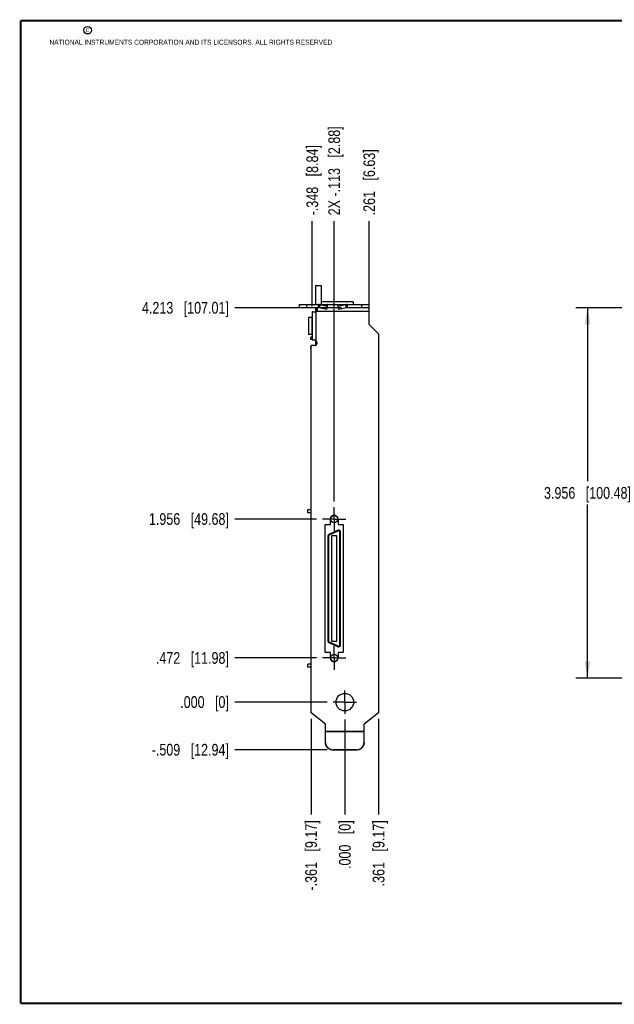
# Model space of a CAD drawing. Header units: inches. Extents: x 0.2 to 16.8, y 0.2 to 10.8.
# Tile 1 of 11: x 0.2 to 6.6, y 0.2 to 10.8. Entities that reach past the tile are written whole.
import ezdxf

# ---------------------------------------------------------------- set-up
doc = ezdxf.new("R2010")
doc.units = ezdxf.units.IN
doc.header["$LTSCALE"] = 0.935
doc.header["$MEASUREMENT"] = 0
doc.linetypes.add('CENTER', pattern=[0.6, 0.375, -0.075, 0.075, -0.075])
doc.layers.get('0').update_dxf_attribs({"linetype": 'CONTINUOUS'})
doc.layers.add('02___PRT_ALL_AXES', color=7, linetype='CONTINUOUS')
doc.layers.add('DIMENSIONS', color=7, linetype='CONTINUOUS')
doc.styles.get("Standard").update_dxf_attribs({"font": 'txt', "width": 0.8})
doc.dimstyles.new('DIMSTYLE_1', dxfattribs={"dimtxt": 0.125, "dimasz": 0.18, "dimexe": 0.18, "dimexo": 0.0625, "dimgap": 0.09, "dimtad": 0, "dimtih": 1, "dimtoh": 1, "dimdec": 3, "dimzin": 4, "dimdsep": 46, "dimtxsty": 'STANDARD', "dimblk": '_FILLED', "dimblk1": '_FILLED', "dimblk2": '_FILLED', "dimcen": 0.09, "dimadec": 0, "dimazin": 0, "dimtp": 0.01, "dimtm": 0.01, "dimtfac": 1, "dimtdec": 3, "dimtofl": 0, "dimtmove": 0, "dimatfit": 3, "dimldrblk": '_FILLED', "dimfxl": 1, "dimtolj": 1, "dimtzin": 4, "dimarcsym": 0})
doc.dimstyles.new('DIMSTYLE_2', dxfattribs={"dimtxt": 0.125, "dimasz": 0.18, "dimexe": 0.18, "dimexo": 0.0625, "dimgap": 0.09, "dimtad": 0, "dimtih": 1, "dimtoh": 1, "dimdec": 3, "dimzin": 4, "dimdsep": 46, "dimtxsty": 'STANDARD', "dimblk": '_FILLED', "dimblk1": '_FILLED', "dimblk2": '_FILLED', "dimcen": 0.09, "dimadec": 0, "dimazin": 0, "dimtp": 0.01, "dimtm": 0.01, "dimtfac": 1, "dimtdec": 3, "dimtofl": 0, "dimtmove": 0, "dimatfit": 3, "dimldrblk": '_FILLED', "dimfxl": 1, "dimtolj": 1, "dimtzin": 4, "dimarcsym": 0})

# ---------------------------------------------------------------- blocks, each defined once
blk = doc.blocks.new('_FILLED')
at = {"color": 0, "linetype": 'BYBLOCK'}
blk.add_solid([(0, 0), (-1, 0.174), (-1, -0.174)], dxfattribs=at)
blk = doc.blocks.new('*D3')
at = {"layer": 'DIMENSIONS', "color": 2, "linetype": 'CONTINUOUS'}
for p, q in [((7.411, 7.69), (6.186, 7.69)), ((6.311, 7.69), (6.311, 5.837)), ((6.311, 3.734), (6.311, 5.587)), ((7.521, 3.734), (6.186, 3.734))]:
    blk.add_line(p, q, dxfattribs=at)
at = {"layer": 'DIMENSIONS', "color": 2, "linetype": 'CONTINUOUS', "xscale": 0.18, "yscale": 0.18, "zscale": 0.18}
for p, rotation in [((6.311, 7.69), 90), ((6.311, 3.734), 270)]:
    blk.add_blockref('_FILLED', p, dxfattribs=dict(at, rotation=rotation))
at = {"layer": 'DIMENSIONS', "color": 2, "linetype": 'CONTINUOUS', "insert": (6.311, 5.775), "char_height": 0.125, "width": 1.425, "attachment_point": 2, "line_spacing_factor": 0.9}
blk.add_mtext('3.956{\\Ftxt.shx;\\W1.000000;\\H0.125000; }[100.48]', dxfattribs=at)
blk = doc.blocks.new('*D5')
at = {"layer": 'DIMENSIONS', "color": 2, "linetype": 'CONTINUOUS'}
blk.add_line((4.077, 3.299), (4.077, 2.278), dxfattribs=at)
at = {"layer": 'DIMENSIONS', "color": 2, "linetype": 'CONTINUOUS', "insert": (4.015, 2.215), "char_height": 0.125, "width": 1.125, "attachment_point": 3, "rotation": 90, "line_spacing_factor": 0.9}
blk.add_mtext('.361{\\Ftxt.shx;\\W1.000000;\\H0.125000; }[9.17]', dxfattribs=at)
blk = doc.blocks.new('*D6')
at = {"layer": 'DIMENSIONS', "color": 2, "linetype": 'CONTINUOUS'}
blk.add_line((3.716, 3.29), (3.716, 2.278), dxfattribs=at)
at = {"layer": 'DIMENSIONS', "color": 2, "linetype": 'CONTINUOUS', "insert": (3.654, 2.215), "char_height": 0.125, "width": 0.825, "attachment_point": 3, "rotation": 90, "line_spacing_factor": 0.9}
blk.add_mtext('.000{\\Ftxt.shx;\\W1.000000;\\H0.125000; }[0]', dxfattribs=at)
blk = doc.blocks.new('*D7')
at = {"layer": 'DIMENSIONS', "color": 2, "linetype": 'CONTINUOUS'}
blk.add_line((3.355, 3.299), (3.355, 2.278), dxfattribs=at)
at = {"layer": 'DIMENSIONS', "color": 2, "linetype": 'CONTINUOUS', "insert": (3.293, 2.215), "char_height": 0.125, "width": 1.225, "attachment_point": 3, "rotation": 90, "line_spacing_factor": 0.9}
blk.add_mtext('-.361{\\Ftxt.shx;\\W1.000000;\\H0.125000; }[9.17]', dxfattribs=at)
blk = doc.blocks.new('*D8')
at = {"layer": 'DIMENSIONS', "color": 2, "linetype": 'CONTINUOUS'}
blk.add_line((3.977, 7.713), (3.977, 8.616), dxfattribs=at)
at = {"layer": 'DIMENSIONS', "color": 2, "linetype": 'CONTINUOUS', "insert": (3.915, 8.678), "char_height": 0.125, "width": 1.125, "attachment_point": 1, "rotation": 90, "line_spacing_factor": 0.9}
blk.add_mtext('.261{\\Ftxt.shx;\\W1.000000;\\H0.125000; }[6.63]', dxfattribs=at)
blk = doc.blocks.new('*D9')
at = {"layer": 'DIMENSIONS', "color": 2, "linetype": 'CONTINUOUS'}
blk.add_line((3.368, 7.709), (3.368, 8.616), dxfattribs=at)
at = {"layer": 'DIMENSIONS', "color": 2, "linetype": 'CONTINUOUS', "insert": (3.306, 8.678), "char_height": 0.125, "width": 1.225, "attachment_point": 1, "rotation": 90, "line_spacing_factor": 0.9}
blk.add_mtext('-.348{\\Ftxt.shx;\\W1.000000;\\H0.125000; }[8.84]', dxfattribs=at)
blk = doc.blocks.new('*D10')
at = {"layer": 'DIMENSIONS', "color": 2, "linetype": 'CONTINUOUS'}
blk.add_line((3.603, 5.621), (3.603, 8.616), dxfattribs=at)
at = {"layer": 'DIMENSIONS', "color": 2, "linetype": 'CONTINUOUS', "insert": (3.54, 8.678), "char_height": 0.125, "width": 1.525, "attachment_point": 1, "rotation": 90, "line_spacing_factor": 0.9}
blk.add_mtext('2X -.113{\\Ftxt.shx;\\W1.000000;\\H0.125000; }[2.88]', dxfattribs=at)
blk = doc.blocks.new('*D11')
at = {"layer": 'DIMENSIONS', "color": 2, "linetype": 'CONTINUOUS'}
blk.add_line((3.68, 7.69), (2.54, 7.69), dxfattribs=at)
at = {"layer": 'DIMENSIONS', "color": 2, "linetype": 'CONTINUOUS', "insert": (2.477, 7.753), "char_height": 0.125, "width": 1.425, "attachment_point": 3, "line_spacing_factor": 0.9}
blk.add_mtext('4.213{\\Ftxt.shx;\\W1.000000;\\H0.125000; }[107.01]', dxfattribs=at)
blk = doc.blocks.new('*D12')
at = {"layer": 'DIMENSIONS', "color": 2, "linetype": 'CONTINUOUS'}
blk.add_line((3.528, 3.477), (2.54, 3.477), dxfattribs=at)
at = {"layer": 'DIMENSIONS', "color": 2, "linetype": 'CONTINUOUS', "insert": (2.477, 3.54), "char_height": 0.125, "width": 0.825, "attachment_point": 3, "line_spacing_factor": 0.9}
blk.add_mtext('.000{\\Ftxt.shx;\\W1.000000;\\H0.125000; }[0]', dxfattribs=at)
blk = doc.blocks.new('*D13')
at = {"layer": 'DIMENSIONS', "color": 2, "linetype": 'CONTINUOUS'}
blk.add_line((3.528, 2.968), (2.54, 2.968), dxfattribs=at)
at = {"layer": 'DIMENSIONS', "color": 2, "linetype": 'CONTINUOUS', "insert": (2.477, 3.031), "char_height": 0.125, "width": 1.325, "attachment_point": 3, "line_spacing_factor": 0.9}
blk.add_mtext('-.509{\\Ftxt.shx;\\W1.000000;\\H0.125000; }[12.94]', dxfattribs=at)
blk = doc.blocks.new('*D14')
at = {"layer": 'DIMENSIONS', "color": 2, "linetype": 'CONTINUOUS'}
blk.add_line((3.415, 3.949), (2.54, 3.949), dxfattribs=at)
at = {"layer": 'DIMENSIONS', "color": 2, "linetype": 'CONTINUOUS', "insert": (2.477, 4.012), "char_height": 0.125, "width": 1.225, "attachment_point": 3, "line_spacing_factor": 0.9}
blk.add_mtext('.472{\\Ftxt.shx;\\W1.000000;\\H0.125000; }[11.98]', dxfattribs=at)
blk = doc.blocks.new('*D15')
at = {"layer": 'DIMENSIONS', "color": 2, "linetype": 'CONTINUOUS'}
blk.add_line((3.415, 5.433), (2.54, 5.433), dxfattribs=at)
at = {"layer": 'DIMENSIONS', "color": 2, "linetype": 'CONTINUOUS', "insert": (2.477, 5.496), "char_height": 0.125, "width": 1.325, "attachment_point": 3, "line_spacing_factor": 0.9}
blk.add_mtext('1.956{\\Ftxt.shx;\\W1.000000;\\H0.125000; }[49.68]', dxfattribs=at)

msp = doc.modelspace()

# ---------------------------------------------------------------- linework, layer by layer
at = {"color": 7, "linetype": 'CONTINUOUS'}
for p, q in [((3.403, 7.9284), (3.403, 7.7254)), ((3.403, 7.9284), (3.465, 7.9284)), ((3.465, 7.9284), (3.465, 7.7254)), ((3.227, 7.7254), (3.227, 7.6904)), ((3.227, 7.7254), (3.977, 7.7254)), ((3.4318, 7.6904), (3.227, 7.6904)), ((3.307, 7.7254), (3.307, 7.6904)), ((3.403, 7.6904), (3.403, 7.6498)), ((3.4218, 7.6754), (3.4218, 7.6904)), ((3.4318, 7.7254), (3.4318, 7.6904)), ((3.4509, 7.723), (3.4431, 7.6892)), ((3.5223, 7.671), (3.4431, 7.6892)), ((3.5302, 7.7048), (3.4509, 7.723)), ((3.4509, 7.723), (3.5322, 7.723)), ((3.805, 7.7544), (3.465, 7.7544)), ((3.5223, 7.671), (3.5302, 7.7048)), ((3.647, 7.6904), (3.527, 7.6904)), ((3.5302, 7.7048), (3.5322, 7.723)), ((3.6439, 7.7048), (3.6418, 7.723)), ((3.7231, 7.723), (3.6418, 7.723)), ((3.7231, 7.723), (3.6439, 7.7048)), ((3.6517, 7.671), (3.6439, 7.7048)), ((3.731, 7.6892), (3.6517, 7.671)), ((3.7231, 7.723), (3.731, 7.6892)), ((3.7423, 7.7254), (3.7423, 7.6904)), ((3.977, 7.6904), (3.7423, 7.6904)), ((3.805, 7.7544), (3.805, 7.7254)), ((3.897, 7.6904), (3.897, 7.7254)), ((3.977, 7.5134), (3.977, 7.7254)), ((3.328, 7.5874), (3.328, 7.4054)), ((3.363, 7.5874), (3.328, 7.5874)), ((3.363, 7.5874), (3.363, 7.4054)), ((3.368, 7.6464), (3.368, 7.3464)), ((3.375, 7.6464), (3.368, 7.6464)), ((3.977, 7.6504), (3.4059, 7.6504)), ((3.408, 7.6504), (3.408, 7.341)), ((3.977, 7.5134), (4.077, 7.4134)), ((3.363, 7.4054), (3.328, 7.4054)), ((3.353, 7.3519), (3.353, 7.3769)), ((3.368, 7.3769), (3.353, 7.3769)), ((4.077, 7.4134), (4.077, 3.3615)), ((3.368, 7.3519), (3.353, 7.3519)), ((3.353, 7.2519), (3.353, 7.2769)), ((3.355, 7.2769), (3.353, 7.2769)), ((3.355, 3.3615), (3.355, 7.2876)), ((3.391, 7.2876), (3.355, 7.2876)), ((3.368, 7.3464), (3.3733, 7.3464)), ((3.403, 7.3423), (3.403, 7.2903)), ((3.355, 7.2519), (3.353, 7.2519)), ((3.3194, 5.5003), (3.3194, 5.5318)), ((3.355, 5.5318), (3.3194, 5.5318)), ((3.355, 5.5003), (3.3194, 5.5003)), ((3.5078, 4.0082), (3.5078, 5.3742)), ((3.5078, 5.3742), (3.5633, 5.3742)), ((3.5633, 5.3742), (3.5633, 5.4334)), ((3.6443, 5.4334), (3.6443, 5.3742)), ((3.6443, 5.3742), (3.6998, 5.3742)), ((3.6998, 5.3742), (3.6998, 4.0082)), ((3.6437, 5.3134), (3.5453, 5.2675)), ((3.5486, 5.2604), (3.5453, 5.2675)), ((3.647, 5.3063), (3.5486, 5.2604)), ((3.647, 5.3063), (3.6437, 5.3134)), ((3.6638, 5.2956), (3.6717, 5.2956)), ((3.6638, 4.0869), (3.6638, 5.2956)), ((3.6717, 4.0869), (3.6717, 5.2956)), ((3.5418, 5.2497), (3.5339, 5.2497)), ((3.5339, 5.2497), (3.5339, 4.1328)), ((3.5418, 5.2497), (3.5418, 4.1328)), ((3.6304, 5.2523), (3.5753, 5.2523)), ((3.5753, 5.2523), (3.5753, 4.1302)), ((3.6304, 4.1302), (3.6304, 5.2523)), ((3.5418, 4.1328), (3.5339, 4.1328)), ((3.5486, 4.1221), (3.5453, 4.115)), ((3.5453, 4.115), (3.6437, 4.0691)), ((3.5486, 4.1221), (3.647, 4.0762)), ((3.5753, 4.1302), (3.6304, 4.1302)), ((3.5633, 4.0082), (3.5078, 4.0082)), ((3.5633, 3.9491), (3.5633, 4.0082)), ((3.647, 4.0762), (3.6437, 4.0691)), ((3.6998, 4.0082), (3.6443, 4.0082)), ((3.6443, 4.0082), (3.6443, 3.9491)), ((3.6638, 4.0869), (3.6717, 4.0869)), ((3.355, 3.8822), (3.3194, 3.8822)), ((3.3194, 3.8507), (3.3194, 3.8822)), ((3.355, 3.8507), (3.3194, 3.8507)), ((3.51, 3.2404), (3.355, 3.3615)), ((4.077, 3.3615), (3.922, 3.2404)), ((3.51, 3.0478), (3.51, 3.2404)), ((3.51, 3.1664), (3.922, 3.1664)), ((3.51, 3.1634), (3.922, 3.1634)), ((3.922, 3.0478), (3.922, 3.2404)), ((3.842, 2.9681), (3.59, 2.9681)), ((3.59, 2.9681), (3.59, 2.9651)), ((3.842, 2.9651), (3.59, 2.9651)), ((3.842, 2.9681), (3.842, 2.9651))]:
    msp.add_line(p, q, dxfattribs=at)
at = {"color": 7, "linetype": 'CONTINUOUS', "const_width": 0.02}
for points in [[(0.25, 10.7586), (0.25, 0.2586)], [(16.75, 10.7586), (0.25, 10.7586)], [(0.25, 0.2586), (16.75, 0.2586)]]:
    msp.add_lwpolyline(points, dxfattribs=at)
at = {"color": 2, "linetype": 'CONTINUOUS'}
msp.add_circle((0.9659, 10.6562), 0.0403, dxfattribs=at)
at = {"color": 7, "linetype": 'CONTINUOUS'}
for centre, radius in [((3.6028, 5.4334), 0.0394), ((3.6028, 3.9491), 0.0394), ((3.716, 3.4774), 0.0935)]:
    msp.add_circle(centre, radius, dxfattribs=at)
for centre, radius, start, end in [((3.4317, 7.6469), 0.0785, 75.8426, 89.9777), ((3.4317, 7.6359), 0.0545, 77.99695, 89.98764), ((3.7423, 7.6469), 0.0785, 90.0223, 104.1574), ((3.7423, 7.6359), 0.0545, 90.01236, 102.00305), ((3.363, 7.5924), 0.005, 270, 360), ((3.3822, 7.6732), 0.0338, 317.57002, 318.3127), ((3.363, 7.4004), 0.005, 0, 90), ((3.391, 7.317), 0.0294, 270, 54.67477), ((3.6038, 5.4334), 0.0405, 0, 180), ((3.5536, 5.2497), 0.0197, 115, 180), ((3.5536, 5.2497), 0.0118, 115, 180), ((3.652, 5.2956), 0.0197, 0, 115), ((3.652, 5.2956), 0.0118, 0, 115), ((3.5536, 4.1328), 0.0197, 180, 245), ((3.5536, 4.1328), 0.0118, 180, 245), ((3.652, 4.0869), 0.0197, 245, 360), ((3.652, 4.0869), 0.0118, 245, 360), ((3.6038, 3.9491), 0.0405, 180, 360), ((3.8427, 3.0478), 0.0793, 357.80152, 359.99919)]:
    msp.add_arc(centre, radius, start, end, dxfattribs=at)
for points, knots in [([(3.4215, 7.6905), (3.4213, 7.6882), (3.4208, 7.6834), (3.4199, 7.6787), (3.4194, 7.6763)], [0, 0, 0, 0, 0.4866398, 1, 1, 1, 1]), ([(3.5322, 7.723), (3.5319, 7.7234), (3.5311, 7.7241), (3.5298, 7.7248), (3.5284, 7.7253), (3.5275, 7.7254), (3.527, 7.7254)], [0, 0, 0, 0, 0.2759725, 0.5304062, 0.7693145, 1, 1, 1, 1]), ([(3.6418, 7.723), (3.6422, 7.7234), (3.643, 7.7241), (3.6443, 7.7248), (3.6456, 7.7253), (3.6466, 7.7254), (3.647, 7.7254)], [0, 0, 0, 0, 0.2759725, 0.5304062, 0.7693145, 1, 1, 1, 1]), ([(3.375, 7.6464), (3.376, 7.6464), (3.378, 7.6465), (3.3812, 7.6466), (3.3848, 7.6469), (3.3886, 7.6474), (3.3928, 7.6479), (3.397, 7.6486), (3.4015, 7.6494), (3.4044, 7.6501), (3.4059, 7.6504)], [0, 0, 0, 0, 0.0906625, 0.1943088, 0.3095112, 0.434729, 0.568238, 0.7081985, 0.8527773, 1, 1, 1, 1]), ([(3.4194, 7.6763), (3.4189, 7.6741), (3.418, 7.6707), (3.4164, 7.6663), (3.4151, 7.663), (3.4135, 7.6597), (3.4118, 7.6566), (3.4098, 7.6535), (3.4083, 7.6516), (3.4075, 7.6507)], [0, 0, 0, 0, 0.2433688, 0.3674753, 0.4927561, 0.6188975, 0.7456364, 0.8727716, 1, 1, 1, 1]), ([(3.4218, 7.6754), (3.4218, 7.6743), (3.4217, 7.6727), (3.4213, 7.6705), (3.4209, 7.6688), (3.4205, 7.6671), (3.4199, 7.6654), (3.4191, 7.6636), (3.4183, 7.6619), (3.4175, 7.6605), (3.4168, 7.6595), (3.4163, 7.6587), (3.4157, 7.6579), (3.4151, 7.6571), (3.4144, 7.6564), (3.4137, 7.6557), (3.4131, 7.655), (3.4124, 7.6543), (3.4117, 7.6536), (3.4107, 7.6527), (3.4095, 7.6515), (3.4085, 7.6508), (3.4079, 7.6504)], [0, 0, 0, 0, 0.1079723, 0.1649076, 0.223556, 0.2837417, 0.3453287, 0.408171, 0.4721116, 0.5369177, 0.5695344, 0.6022382, 0.6350013, 0.6678276, 0.7007566, 0.7338102, 0.7669918, 0.8002914, 0.8336851, 0.8671002, 0.9337029, 1, 1, 1, 1]), ([(3.408, 7.341), (3.4063, 7.3415), (3.4029, 7.3424), (3.3978, 7.3435), (3.3929, 7.3444), (3.3882, 7.3451), (3.3838, 7.3457), (3.3799, 7.3461), (3.3768, 7.3463), (3.3747, 7.3464), (3.3737, 7.3464), (3.3733, 7.3464)], [0, 0, 0, 0, 0.1505976, 0.2988456, 0.442112, 0.5779251, 0.7037974, 0.8174198, 0.9167581, 0.9604997, 1, 1, 1, 1]), ([(3.51, 3.0478), (3.51, 3.0452), (3.5103, 3.04), (3.5114, 3.0323), (3.5133, 3.0247), (3.516, 3.0173), (3.5194, 3.0102), (3.5234, 3.0035), (3.5281, 2.9972), (3.5334, 2.9914), (3.5392, 2.9861), (3.5455, 2.9815), (3.5522, 2.9774), (3.5594, 2.9741), (3.5668, 2.9714), (3.5744, 2.9695), (3.5822, 2.9684), (3.5874, 2.9681), (3.59, 2.9681)], [0, 0, 0, 0, 0.0623732, 0.1247707, 0.1871618, 0.2495697, 0.3119947, 0.3744383, 0.4369039, 0.4993922, 0.5619039, 0.6244387, 0.6869946, 0.7495708, 0.8121629, 0.8747642, 0.9373897, 1, 1, 1, 1]), ([(3.59, 2.9651), (3.5874, 2.9651), (3.5822, 2.9653), (3.5744, 2.9665), (3.5668, 2.9684), (3.5594, 2.971), (3.5522, 2.9744), (3.5455, 2.9784), (3.5392, 2.9831), (3.5334, 2.9883), (3.5281, 2.9941), (3.5234, 3.0004), (3.5194, 3.0072), (3.516, 3.0142), (3.5133, 3.0216), (3.5114, 3.0292), (3.5103, 3.037), (3.51, 3.0422), (3.51, 3.0448)], [0, 0, 0, 0, 0.0626103, 0.1252358, 0.1878371, 0.2504292, 0.3130054, 0.3755613, 0.4380961, 0.5006078, 0.5630961, 0.6255617, 0.6880053, 0.7504303, 0.8128382, 0.8752293, 0.9376268, 1, 1, 1, 1]), ([(3.922, 3.0448), (3.922, 3.0422), (3.9218, 3.037), (3.9206, 3.0292), (3.9187, 3.0216), (3.916, 3.0142), (3.9127, 3.0072), (3.9086, 3.0004), (3.904, 2.9941), (3.8987, 2.9883), (3.8929, 2.9831), (3.8865, 2.9784), (3.8798, 2.9744), (3.8727, 2.971), (3.8653, 2.9684), (3.8577, 2.9665), (3.8499, 2.9653), (3.8446, 2.9651), (3.842, 2.9651)], [0, 0, 0, 0, 0.0623732, 0.1247707, 0.1871618, 0.2495697, 0.3119947, 0.3744383, 0.4369039, 0.4993922, 0.5619039, 0.6244387, 0.6869946, 0.7495708, 0.8121629, 0.8747642, 0.9373897, 1, 1, 1, 1]), ([(3.842, 2.9681), (3.8446, 2.9681), (3.8497, 2.9684), (3.8573, 2.9695), (3.8647, 2.9713), (3.872, 2.9738), (3.8789, 2.977), (3.8856, 2.9808), (3.8918, 2.9853), (3.8976, 2.9903), (3.9028, 2.9959), (3.9076, 3.0019), (3.9117, 3.0084), (3.9151, 3.0152), (3.9179, 3.0223), (3.92, 3.0297), (3.9214, 3.0372), (3.9219, 3.0422), (3.922, 3.0448)], [0, 0, 0, 0, 0.062606, 0.1252286, 0.187827, 0.2504163, 0.3129908, 0.3755457, 0.4380802, 0.5005924, 0.5630817, 0.6255489, 0.687994, 0.7504201, 0.8128298, 0.8752212, 0.9376102, 1, 1, 1, 1])]:
    msp.add_open_spline(points, degree=3, knots=knots, dxfattribs=at)
at = {"layer": '02___PRT_ALL_AXES', "color": 7, "linetype": 'CENTER'}
for p, q in [((3.6028, 5.4334), (3.6028, 5.5585)), ((3.6028, 5.4334), (3.4777, 5.4334)), ((3.6028, 5.4334), (3.6028, 5.3083)), ((3.6028, 5.4334), (3.7279, 5.4334)), ((3.6028, 3.9491), (3.6028, 4.0742)), ((3.6028, 3.9491), (3.4777, 3.9491)), ((3.6028, 3.9491), (3.7279, 3.9491)), ((3.6028, 3.9491), (3.6028, 3.824)), ((3.716, 3.4774), (3.716, 3.6025)), ((3.716, 3.4774), (3.5909, 3.4774)), ((3.716, 3.4774), (3.8411, 3.4774)), ((3.716, 3.4774), (3.716, 3.3523))]:
    msp.add_line(p, q, dxfattribs=at)

# ---------------------------------------------------------------- texts
at = {"color": 2, "linetype": 'CONTINUOUS', "char_height": 0.053, "attachment_point": 1, "line_spacing_factor": 0.9}
for s, insert, width in [('c', (0.946, 10.6893), 0.0424), ('NATIONAL INSTRUMENTS CORPORATION AND ITS LICENSORS. ALL RIGHTS RESERVED', (0.5583, 10.5546), 3.0104)]:
    msp.add_mtext(s, dxfattribs=dict(at, insert=insert, width=width))

# ---------------------------------------------------------------- dimensions: what is measured, and where the dimension line sits
at = {"layer": 'DIMENSIONS', "color": 2, "linetype": 'CONTINUOUS'}
for feature_location, offset, dtype, origin, text, picture, middle in [((3.6028, 5.621), (0, 2.995), 1, (3.716, 5.5585), '2X -<>', '*D10', (3.6028, 9.4409)), ((3.368, 7.7089), (0, 0.907), 1, (3.716, 7.6464), '-<>', '*D9', (3.368, 9.2909)), ((3.5275, 2.9681), (-0.988, 0), 0, (3.59, 3.4774), '-<>', '*D13', (1.6145, 2.9681)), ((3.355, 3.299), (0, -1.0214), 1, (3.716, 3.3615), '-<>', '*D7', (3.467, 1.4291))]:
    dim = msp.add_ordinate_dim(feature_location=feature_location, offset=offset, dtype=dtype, origin=origin, text=text, dimstyle='DIMSTYLE_2', dxfattribs=at)
    dim.commit()
    dim.dimension.update_dxf_attribs({"geometry": picture, "text_midpoint": middle})
for feature_location, offset, dtype, origin, picture, middle in [((3.977, 7.7129), (0, 0.903), 1, (3.716, 7.6504), '*D8', (3.977, 9.2409)), ((3.6798, 7.6904), (-1.1403, 0), 0, (3.5909, 3.4774), '*D11', (1.4645, 7.6904)), ((3.4152, 5.4334), (-0.8757, 0), 0, (3.4777, 3.4774), '*D15', (1.5145, 5.4334)), ((3.4152, 3.9491), (-0.8757, 0), 0, (3.4777, 3.4774), '*D14', (1.6145, 3.9491)), ((3.5284201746, 3.4774155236), (-0.9889, 0), 0, (3.5909201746, 3.4774155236), '*D12', (1.8145201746, 3.4774155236)), ((3.7160201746, 3.2898155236), (0, -1.0122286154), 1, (3.7160201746, 3.3523155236), '*D6', (3.8280385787, 1.5790877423)), ((4.077, 3.299), (0, -1.0214), 1, (3.716, 3.3523), '*D5', (4.189, 1.4291))]:
    dim = msp.add_ordinate_dim(feature_location=feature_location, offset=offset, dtype=dtype, origin=origin, dimstyle='DIMSTYLE_2', dxfattribs=at)
    dim.commit()
    dim.dimension.update_dxf_attribs({"geometry": picture, "text_midpoint": middle})
dim = msp.add_linear_dim(base=(6.3108, 7.6904), p1=(7.5213, 3.7344), p2=(7.4113, 7.6904), angle=90, dimstyle='DIMSTYLE_1', dxfattribs=at)
dim.commit()
dim.dimension.update_dxf_attribs({"geometry": '*D3', "text_midpoint": (6.1608, 5.7124), "dimtype": 160})

doc.saveas('drawing.dxf')
